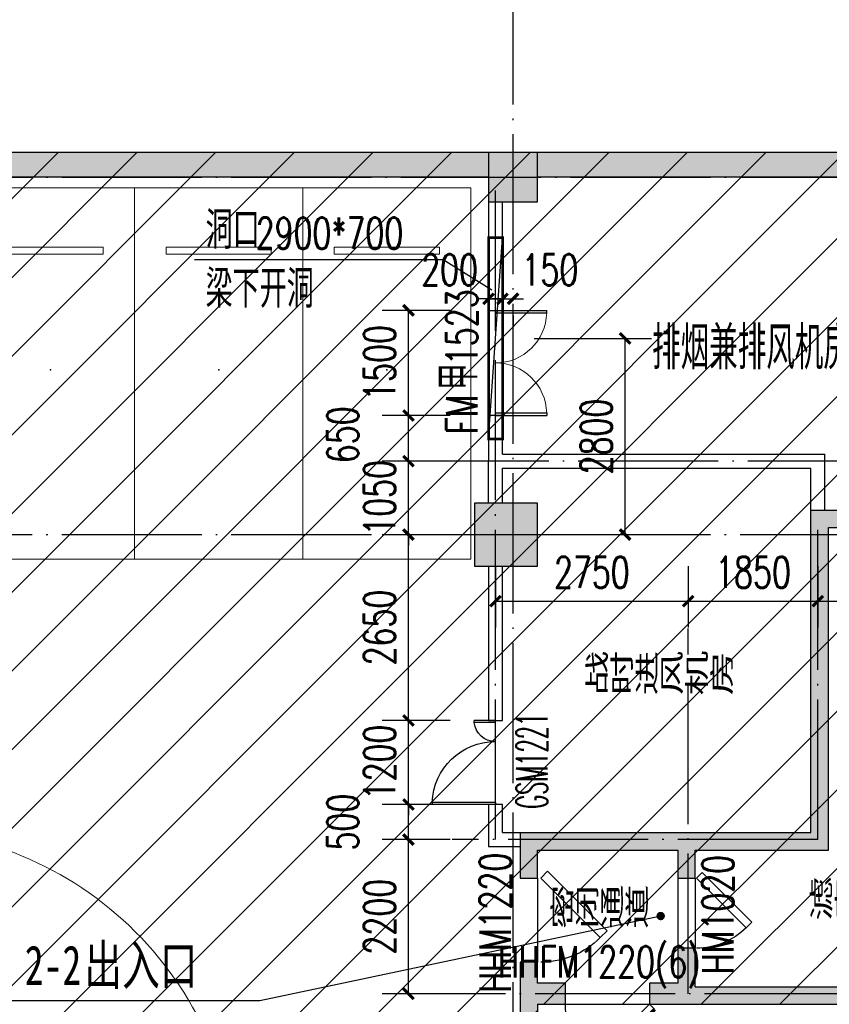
# Model space of a CAD drawing. Extents: x 797781 to 1255204, y 21234 to 1024248.
# Tile 67 of 256: x 973469 to 985022, y 99042 to 113089. Entities that reach past the tile are written whole.
import ezdxf

# ---------------------------------------------------------------- set-up
doc = ezdxf.new("R2010")
doc.units = 0
doc.header["$LTSCALE"] = 1000
doc.header["$MEASUREMENT"] = 0
doc.linetypes.add('230303生产综合楼-平面图_t8$0$DOTE', pattern=[2.42, 2, -0.2, 0.02, -0.2])
doc.layers.add('230303生产综合楼-平面图_t8$0$A-普通车位', color=252, linetype='Continuous', lineweight=9)
for name, color, linetype in [('230303生产综合楼-平面图_t8$0$A-车位编号', 7, 'Continuous'), ('230303生产综合楼-平面图_t8$0$AX-B-P01(-1F)-RFQ$0$AX-B-P01(-1F)-RFQ$0$$0$DIM_LEAD', 3, 'Continuous'), ('230303生产综合楼-平面图_t8$0$AX-B-P01(-1F)-RFQ$0$AX-B-P01(-1F)-RFQ$0$$0$PUB_TEXT', 7, 'Continuous'), ('230303生产综合楼-平面图_t8$0$AX-DK-RFK$0$$7$DOOR_FIRE_TEXT', 53, 'Continuous'), ('230303生产综合楼-平面图_t8$0$AX-DK-RFK$0$$7$人防门', 4, 'Continuous'), ('230303生产综合楼-平面图_t8$0$COLUMN', 40, 'Continuous'), ('230303生产综合楼-平面图_t8$0$DIM_LEAD', 3, 'Continuous'), ('230303生产综合楼-平面图_t8$0$DOOR_FIRE', 4, 'Continuous'), ('230303生产综合楼-平面图_t8$0$DOOR_FIRE_TEXT', 7, 'Continuous'), ('230303生产综合楼-平面图_t8$0$DOTE', 1, '230303生产综合楼-平面图_t8$0$DOTE'), ('230303生产综合楼-平面图_t8$0$PUB_DIM', 3, 'Continuous'), ('230303生产综合楼-平面图_t8$0$PUB_HATCH', 8, 'Continuous'), ('230303生产综合楼-平面图_t8$0$PUB_TEXT', 7, 'Continuous'), ('230303生产综合楼-平面图_t8$0$WALL', 40, 'Continuous'), ('230303生产综合楼-平面图_t8$0$WINDOW', 4, 'Continuous'), ('230303生产综合楼-平面图_t8$0$WINDOW_TEXT', 7, 'Continuous'), ('230303生产综合楼-平面图_t8$0$条件', 7, 'Continuous'), ('PUB_HATCH', 8, 'Continuous')]:
    doc.layers.add(name, color=color, linetype=linetype)
doc.styles.add('230303生产综合楼-平面图_t8$0$_HZTXT', font='@HZTXT_E', dxfattribs={"width": 0.7, "bigfont": '@@HZTXT'})
doc.styles.add('230303生产综合楼-平面图_t8$0$_TCH_DIM', font='SIMPLEX', dxfattribs={"bigfont": 'GBCBIG'})
doc.styles.add('230303生产综合楼-平面图_T8$0$_TCH_DIM_T3', font='SIMPLEX', dxfattribs={"width": 0.705882, "bigfont": 'GBCBIG'})
doc.styles.add('230303生产综合楼-平面图_t8$0$_TCH_WINDOW', font='SIMPLEX', dxfattribs={"height": 3.5, "bigfont": 'GBCBIG'})
doc.styles.add('230303生产综合楼-平面图_t8$0$AX-DK-RFK$0$$7$_TCH_WINDOW', font='SIMPLEX.shx', dxfattribs={"width": 0.7, "height": 3.5, "bigfont": 'GBCBIG.shx'})
doc.styles.add('230303生产综合楼-平面图_t8$0$探索者', font='01-TSSDENG', dxfattribs={"width": 0.7, "bigfont": '02-TSSDCHN'})
doc.styles.add('230303生产综合楼-平面图_t8$0$黑体', font='simhei.ttf', dxfattribs={"width": 0.7})
doc.dimstyles.new('230303生产综合楼-平面图_T8$0$_TCH_ARCH&&150', dxfattribs={"dimtxt": 446.25, "dimasz": 150, "dimexe": 375, "dimexo": 450, "dimgap": 189.375, "dimtad": 1, "dimdec": 0, "dimzin": 0, "dimdsep": 46, "dimtxsty": '230303生产综合楼-平面图_T8$0$_TCH_DIM_T3', "dimblk": '230303生产综合楼-平面图_t8$0$_ArchTick', "dimcen": 0.09, "dimclrt": 7, "dimazin": 2, "dimtfac": 1, "dimtdec": 0, "dimtix": 1, "dimtmove": 2, "dimatfit": 3, "dimfxl": 1, "dimtolj": 1, "dimtzin": 0, "dimarcsym": 0})

# ---------------------------------------------------------------- blocks, each defined once
blk = doc.blocks.new('230303生产综合楼-平面图_t8$0$_ArchTick')
at = {"color": 0, "linetype": 'ByBlock', "const_width": 0.3}
blk.add_lwpolyline([(-0.5, -0.5), (0.5, 0.5)], dxfattribs=at)
blk = doc.blocks.new('*D6525')
at = {"layer": '230303生产综合楼-平面图_t8$0$PUB_DIM', "color": 0, "lineweight": -2, "transparency": 16777216}
for p, q in [((696356, -255053), (698029, -255053)), ((697654, -257853), (697654, -255053)), ((696356, -257853), (698029, -257853))]:
    blk.add_line(p, q, dxfattribs=at)
at = {"layer": 'Defpoints', "color": 0, "transparency": 16777216}
for p in [(695906, -255053), (697654, -255053), (695906, -257853)]:
    blk.add_point(p, dxfattribs=at)
at = {"layer": '230303生产综合楼-平面图_t8$0$PUB_DIM', "color": 0, "lineweight": -2, "transparency": 16777216, "xscale": 150, "yscale": 150, "zscale": 150}
for p, rotation in [((697654, -255053), 90), ((697654, -257853), 270)]:
    blk.add_blockref('230303生产综合楼-平面图_t8$0$_ArchTick', p, dxfattribs=dict(at, rotation=rotation))
at = {"layer": '230303生产综合楼-平面图_t8$0$PUB_DIM', "color": 7, "transparency": 16777216, "insert": (697242, -256453), "char_height": 446.2, "attachment_point": 5, "rotation": 90, "style": '230303生产综合楼-平面图_T8$0$_TCH_DIM_T3'}
blk.add_mtext('\\A1;2800', dxfattribs=at)
blk = doc.blocks.new('230303生产综合楼-平面图_t8$0$普通车位')
at = {"layer": '230303生产综合楼-平面图_t8$0$A-普通车位'}
for points in [[(100, -1200), (5400, -1200), (5400, 1200), (100, 1200)], [(950, 750), (950, -750), (1050, -750), (1050, 750)]]:
    blk.add_lwpolyline(points, close=True, dxfattribs=at)
at = {"layer": '230303生产综合楼-平面图_t8$0$A-车位编号'}
blk.add_point((2700, 0), dxfattribs=at)
blk = doc.blocks.new('230303生产综合楼-平面图_t8$0$$DorLib2D$00000002')
for p, q in [((-0.5, 0), (-0.5, 0.4875)), ((-0.475, 0.4875), (-0.5, 0.4875)), ((-0.475, 0), (-0.475, 0.4875)), ((0.475, 0), (0.475, 0.4875)), ((0.475, 0.4875), (0.5, 0.4875)), ((0.5, 0), (0.5, 0.4875)), ((-0.5, 0), (-0.475, 0)), ((0.5, 0), (0.475, 0))]:
    blk.add_line(p, q)
at = {"lineweight": 13}
for centre, start, end in [((-0.4875, 0), 0, 88.53072), ((0.4875, 0), 91.46928, 180)]:
    blk.add_arc(centre, 0.4875, start, end, dxfattribs=at)
blk = doc.blocks.new('*D3084')
at = {"layer": '230303生产综合楼-平面图_t8$0$PUB_DIM', "color": 0, "lineweight": -2, "transparency": 16777216}
for p, q in [((980159, 109107), (980009, 109107)), ((980159, 109107), (980359, 109107)), ((980359, 109107), (980509, 109107)), ((980159, 108867), (980159, 108732)), ((980359, 108867), (980359, 108732))]:
    blk.add_line(p, q, dxfattribs=at)
at = {"layer": 'Defpoints', "color": 0, "transparency": 16777216}
for p in [(980159, 109317), (980359, 109317), (980359, 109107)]:
    blk.add_point(p, dxfattribs=at)
at = {"layer": '230303生产综合楼-平面图_t8$0$PUB_DIM', "color": 0, "lineweight": -2, "transparency": 16777216, "xscale": 150, "yscale": 150, "zscale": 150}
blk.add_blockref('230303生产综合楼-平面图_t8$0$_ArchTick', (980159, 109107), dxfattribs=at)
at = {"layer": '230303生产综合楼-平面图_t8$0$PUB_DIM', "color": 0, "lineweight": -2, "transparency": 16777216, "xscale": 150, "yscale": 150, "zscale": 150, "rotation": 180}
blk.add_blockref('230303生产综合楼-平面图_t8$0$_ArchTick', (980359, 109107), dxfattribs=at)
at = {"layer": '230303生产综合楼-平面图_t8$0$PUB_DIM', "color": 7, "transparency": 16777216, "insert": (979604, 109520), "char_height": 446.2, "attachment_point": 5, "style": '230303生产综合楼-平面图_T8$0$_TCH_DIM_T3'}
blk.add_mtext('\\A1;200', dxfattribs=at)
blk = doc.blocks.new('*D3085')
at = {"layer": '230303生产综合楼-平面图_t8$0$PUB_DIM', "color": 0, "lineweight": -2, "transparency": 16777216}
for p, q in [((980359, 109107), (980209, 109107)), ((980359, 109107), (980509, 109107)), ((980509, 109107), (980659, 109107)), ((980359, 108867), (980359, 108732)), ((980509, 108867), (980509, 108732))]:
    blk.add_line(p, q, dxfattribs=at)
at = {"layer": 'Defpoints', "color": 0, "transparency": 16777216}
for p in [(980359, 109317), (980509, 109317), (980509, 109107)]:
    blk.add_point(p, dxfattribs=at)
at = {"layer": '230303生产综合楼-平面图_t8$0$PUB_DIM', "color": 0, "lineweight": -2, "transparency": 16777216, "xscale": 150, "yscale": 150, "zscale": 150}
blk.add_blockref('230303生产综合楼-平面图_t8$0$_ArchTick', (980359, 109107), dxfattribs=at)
at = {"layer": '230303生产综合楼-平面图_t8$0$PUB_DIM', "color": 0, "lineweight": -2, "transparency": 16777216, "xscale": 150, "yscale": 150, "zscale": 150, "rotation": 180}
blk.add_blockref('230303生产综合楼-平面图_t8$0$_ArchTick', (980509, 109107), dxfattribs=at)
at = {"layer": '230303生产综合楼-平面图_t8$0$PUB_DIM', "color": 7, "transparency": 16777216, "insert": (981034, 109520), "char_height": 446.2, "attachment_point": 5, "style": '230303生产综合楼-平面图_T8$0$_TCH_DIM_T3'}
blk.add_mtext('\\A1;150', dxfattribs=at)
blk = doc.blocks.new('*D3181')
at = {"layer": '230303生产综合楼-平面图_t8$0$PUB_DIM', "color": 0, "lineweight": -2, "transparency": 16777216}
for p, q in [((979611, 101392), (978642, 101392)), ((979017, 99192), (979017, 101392)), ((979611, 99192), (978642, 99192))]:
    blk.add_line(p, q, dxfattribs=at)
at = {"layer": 'Defpoints', "color": 0, "transparency": 16777216}
for p in [(979017, 101392), (980061, 101392), (980061, 99192)]:
    blk.add_point(p, dxfattribs=at)
at = {"layer": '230303生产综合楼-平面图_t8$0$PUB_DIM', "color": 0, "lineweight": -2, "transparency": 16777216, "xscale": 150, "yscale": 150, "zscale": 150}
for p, rotation in [((979017, 101392), 90), ((979017, 99192), 270)]:
    blk.add_blockref('230303生产综合楼-平面图_t8$0$_ArchTick', p, dxfattribs=dict(at, rotation=rotation))
at = {"layer": '230303生产综合楼-平面图_t8$0$PUB_DIM', "color": 7, "transparency": 16777216, "insert": (978605, 100292), "char_height": 446.2, "attachment_point": 5, "rotation": 90, "style": '230303生产综合楼-平面图_T8$0$_TCH_DIM_T3'}
blk.add_mtext('\\A1;2200', dxfattribs=at)
blk = doc.blocks.new('*D3182')
at = {"layer": '230303生产综合楼-平面图_t8$0$PUB_DIM', "color": 0, "lineweight": -2, "transparency": 16777216}
for p, q in [((979611, 101892), (978642, 101892)), ((979017, 101392), (979017, 101892)), ((979611, 101392), (978642, 101392))]:
    blk.add_line(p, q, dxfattribs=at)
at = {"layer": 'Defpoints', "color": 0, "transparency": 16777216}
for p in [(979017, 101892), (980061, 101892), (980061, 101392)]:
    blk.add_point(p, dxfattribs=at)
at = {"layer": '230303生产综合楼-平面图_t8$0$PUB_DIM', "color": 0, "lineweight": -2, "transparency": 16777216, "xscale": 150, "yscale": 150, "zscale": 150}
for p, rotation in [((979017, 101892), 90), ((979017, 101392), 270)]:
    blk.add_blockref('230303生产综合楼-平面图_t8$0$_ArchTick', p, dxfattribs=dict(at, rotation=rotation))
at = {"layer": '230303生产综合楼-平面图_t8$0$PUB_DIM', "color": 7, "transparency": 16777216, "insert": (978080, 101642), "char_height": 446.2, "attachment_point": 5, "rotation": 90, "style": '230303生产综合楼-平面图_T8$0$_TCH_DIM_T3'}
blk.add_mtext('\\A1;500', dxfattribs=at)
blk = doc.blocks.new('*D3183')
at = {"layer": '230303生产综合楼-平面图_t8$0$PUB_DIM', "color": 0, "lineweight": -2, "transparency": 16777216}
for p, q in [((979017, 103092), (979017, 103242)), ((979611, 103092), (978642, 103092)), ((979017, 101892), (979017, 103092)), ((979611, 101892), (978642, 101892)), ((979017, 101892), (979017, 101742))]:
    blk.add_line(p, q, dxfattribs=at)
at = {"layer": 'Defpoints', "color": 0, "transparency": 16777216}
for p in [(979017, 103092), (980061, 103092), (980061, 101892)]:
    blk.add_point(p, dxfattribs=at)
at = {"layer": '230303生产综合楼-平面图_t8$0$PUB_DIM', "color": 0, "lineweight": -2, "transparency": 16777216, "xscale": 150, "yscale": 150, "zscale": 150}
for p, rotation in [((979017, 103092), 270), ((979017, 101892), 90)]:
    blk.add_blockref('230303生产综合楼-平面图_t8$0$_ArchTick', p, dxfattribs=dict(at, rotation=rotation))
at = {"layer": '230303生产综合楼-平面图_t8$0$PUB_DIM', "color": 7, "transparency": 16777216, "insert": (978605, 102492), "char_height": 446.2, "attachment_point": 5, "rotation": 90, "style": '230303生产综合楼-平面图_T8$0$_TCH_DIM_T3'}
blk.add_mtext('\\A1;1200', dxfattribs=at)
blk = doc.blocks.new('*D3184')
at = {"layer": '230303生产综合楼-平面图_t8$0$PUB_DIM', "color": 0, "lineweight": -2, "transparency": 16777216}
for p, q in [((979611, 105742), (978642, 105742)), ((979017, 103092), (979017, 105742)), ((979611, 103092), (978642, 103092))]:
    blk.add_line(p, q, dxfattribs=at)
at = {"layer": 'Defpoints', "color": 0, "transparency": 16777216}
for p in [(979017, 105742), (980061, 105742), (980061, 103092)]:
    blk.add_point(p, dxfattribs=at)
at = {"layer": '230303生产综合楼-平面图_t8$0$PUB_DIM', "color": 0, "lineweight": -2, "transparency": 16777216, "xscale": 150, "yscale": 150, "zscale": 150}
for p, rotation in [((979017, 105742), 90), ((979017, 103092), 270)]:
    blk.add_blockref('230303生产综合楼-平面图_t8$0$_ArchTick', p, dxfattribs=dict(at, rotation=rotation))
at = {"layer": '230303生产综合楼-平面图_t8$0$PUB_DIM', "color": 7, "transparency": 16777216, "insert": (978605, 104417), "char_height": 446.2, "attachment_point": 5, "rotation": 90, "style": '230303生产综合楼-平面图_T8$0$_TCH_DIM_T3'}
blk.add_mtext('\\A1;2650', dxfattribs=at)
blk = doc.blocks.new('*D3185')
at = {"layer": '230303生产综合楼-平面图_t8$0$PUB_DIM', "color": 0, "lineweight": -2, "transparency": 16777216}
for p, q in [((979017, 106792), (979017, 106942)), ((979611, 106792), (978642, 106792)), ((979017, 105742), (979017, 106792)), ((979611, 105742), (978642, 105742)), ((979017, 105742), (979017, 105592))]:
    blk.add_line(p, q, dxfattribs=at)
at = {"layer": 'Defpoints', "color": 0, "transparency": 16777216}
for p in [(979017, 106792), (980061, 106792), (980061, 105742)]:
    blk.add_point(p, dxfattribs=at)
at = {"layer": '230303生产综合楼-平面图_t8$0$PUB_DIM', "color": 0, "lineweight": -2, "transparency": 16777216, "xscale": 150, "yscale": 150, "zscale": 150}
for p, rotation in [((979017, 106792), 270), ((979017, 105742), 90)]:
    blk.add_blockref('230303生产综合楼-平面图_t8$0$_ArchTick', p, dxfattribs=dict(at, rotation=rotation))
at = {"layer": '230303生产综合楼-平面图_t8$0$PUB_DIM', "color": 7, "transparency": 16777216, "insert": (978605, 106267), "char_height": 446.2, "attachment_point": 5, "rotation": 90, "style": '230303生产综合楼-平面图_T8$0$_TCH_DIM_T3'}
blk.add_mtext('\\A1;1050', dxfattribs=at)
blk = doc.blocks.new('*D3186')
at = {"layer": '230303生产综合楼-平面图_t8$0$PUB_DIM', "color": 0, "lineweight": -2, "transparency": 16777216}
for p, q in [((979611, 107442), (978642, 107442)), ((979017, 106792), (979017, 107442)), ((979611, 106792), (978642, 106792))]:
    blk.add_line(p, q, dxfattribs=at)
at = {"layer": 'Defpoints', "color": 0, "transparency": 16777216}
for p in [(979017, 107442), (980061, 107442), (980061, 106792)]:
    blk.add_point(p, dxfattribs=at)
at = {"layer": '230303生产综合楼-平面图_t8$0$PUB_DIM', "color": 0, "lineweight": -2, "transparency": 16777216, "xscale": 150, "yscale": 150, "zscale": 150}
for p, rotation in [((979017, 107442), 90), ((979017, 106792), 270)]:
    blk.add_blockref('230303生产综合楼-平面图_t8$0$_ArchTick', p, dxfattribs=dict(at, rotation=rotation))
at = {"layer": '230303生产综合楼-平面图_t8$0$PUB_DIM', "color": 7, "transparency": 16777216, "insert": (978080, 107167), "char_height": 446.2, "attachment_point": 5, "rotation": 90, "style": '230303生产综合楼-平面图_T8$0$_TCH_DIM_T3'}
blk.add_mtext('\\A1;650', dxfattribs=at)
blk = doc.blocks.new('*D3187')
at = {"layer": '230303生产综合楼-平面图_t8$0$PUB_DIM', "color": 0, "lineweight": -2, "transparency": 16777216}
for p, q in [((979611, 108942), (978642, 108942)), ((979017, 107442), (979017, 108942)), ((979611, 107442), (978642, 107442))]:
    blk.add_line(p, q, dxfattribs=at)
at = {"layer": 'Defpoints', "color": 0, "transparency": 16777216}
for p in [(979017, 108942), (980061, 108942), (980061, 107442)]:
    blk.add_point(p, dxfattribs=at)
at = {"layer": '230303生产综合楼-平面图_t8$0$PUB_DIM', "color": 0, "lineweight": -2, "transparency": 16777216, "xscale": 150, "yscale": 150, "zscale": 150}
for p, rotation in [((979017, 108942), 90), ((979017, 107442), 270)]:
    blk.add_blockref('230303生产综合楼-平面图_t8$0$_ArchTick', p, dxfattribs=dict(at, rotation=rotation))
at = {"layer": '230303生产综合楼-平面图_t8$0$PUB_DIM', "color": 7, "transparency": 16777216, "insert": (978605, 108192), "char_height": 446.2, "attachment_point": 5, "rotation": 90, "style": '230303生产综合楼-平面图_T8$0$_TCH_DIM_T3'}
blk.add_mtext('\\A1;1500', dxfattribs=at)
blk = doc.blocks.new('*D3192')
at = {"layer": '230303生产综合楼-平面图_t8$0$PUB_DIM', "color": 0, "lineweight": -2, "transparency": 16777216}
for p, q in [((980259, 105292), (980259, 104418)), ((983009, 105292), (983009, 104418)), ((980259, 104793), (983009, 104793))]:
    blk.add_line(p, q, dxfattribs=at)
at = {"layer": 'Defpoints', "color": 0, "transparency": 16777216}
for p in [(980259, 105742), (983009, 105742), (983009, 104793)]:
    blk.add_point(p, dxfattribs=at)
at = {"layer": '230303生产综合楼-平面图_t8$0$PUB_DIM', "color": 0, "lineweight": -2, "transparency": 16777216, "xscale": 150, "yscale": 150, "zscale": 150, "rotation": 180}
blk.add_blockref('230303生产综合楼-平面图_t8$0$_ArchTick', (980259, 104793), dxfattribs=at)
at = {"layer": '230303生产综合楼-平面图_t8$0$PUB_DIM', "color": 0, "lineweight": -2, "transparency": 16777216, "xscale": 150, "yscale": 150, "zscale": 150}
blk.add_blockref('230303生产综合楼-平面图_t8$0$_ArchTick', (983009, 104793), dxfattribs=at)
at = {"layer": '230303生产综合楼-平面图_t8$0$PUB_DIM', "color": 7, "transparency": 16777216, "insert": (981634, 105205), "char_height": 446.2, "attachment_point": 5, "style": '230303生产综合楼-平面图_T8$0$_TCH_DIM_T3'}
blk.add_mtext('\\A1;2750', dxfattribs=at)
blk = doc.blocks.new('*D3193')
at = {"layer": '230303生产综合楼-平面图_t8$0$PUB_DIM', "color": 0, "lineweight": -2, "transparency": 16777216}
for p, q in [((983009, 105292), (983009, 104418)), ((984859, 105292), (984859, 104418)), ((983009, 104793), (984859, 104793))]:
    blk.add_line(p, q, dxfattribs=at)
at = {"layer": 'Defpoints', "color": 0, "transparency": 16777216}
for p in [(983009, 105742), (984859, 105742), (984859, 104793)]:
    blk.add_point(p, dxfattribs=at)
at = {"layer": '230303生产综合楼-平面图_t8$0$PUB_DIM', "color": 0, "lineweight": -2, "transparency": 16777216, "xscale": 150, "yscale": 150, "zscale": 150, "rotation": 180}
blk.add_blockref('230303生产综合楼-平面图_t8$0$_ArchTick', (983009, 104793), dxfattribs=at)
at = {"layer": '230303生产综合楼-平面图_t8$0$PUB_DIM', "color": 0, "lineweight": -2, "transparency": 16777216, "xscale": 150, "yscale": 150, "zscale": 150}
blk.add_blockref('230303生产综合楼-平面图_t8$0$_ArchTick', (984859, 104793), dxfattribs=at)
at = {"layer": '230303生产综合楼-平面图_t8$0$PUB_DIM', "color": 7, "transparency": 16777216, "insert": (983934, 105205), "char_height": 446.2, "attachment_point": 5, "style": '230303生产综合楼-平面图_T8$0$_TCH_DIM_T3'}
blk.add_mtext('\\A1;1850', dxfattribs=at)
blk = doc.blocks.new('*D3194')
at = {"layer": '230303生产综合楼-平面图_t8$0$PUB_DIM', "color": 0, "lineweight": -2, "transparency": 16777216}
for p, q in [((984859, 105292), (984859, 104418)), ((987009, 105292), (987009, 104418)), ((984859, 104793), (987009, 104793))]:
    blk.add_line(p, q, dxfattribs=at)
at = {"layer": 'Defpoints', "color": 0, "transparency": 16777216}
for p in [(984859, 105742), (987009, 105742), (987009, 104793)]:
    blk.add_point(p, dxfattribs=at)
at = {"layer": '230303生产综合楼-平面图_t8$0$PUB_DIM', "color": 0, "lineweight": -2, "transparency": 16777216, "xscale": 150, "yscale": 150, "zscale": 150, "rotation": 180}
blk.add_blockref('230303生产综合楼-平面图_t8$0$_ArchTick', (984859, 104793), dxfattribs=at)
at = {"layer": '230303生产综合楼-平面图_t8$0$PUB_DIM', "color": 0, "lineweight": -2, "transparency": 16777216, "xscale": 150, "yscale": 150, "zscale": 150}
blk.add_blockref('230303生产综合楼-平面图_t8$0$_ArchTick', (987009, 104793), dxfattribs=at)
at = {"layer": '230303生产综合楼-平面图_t8$0$PUB_DIM', "color": 7, "transparency": 16777216, "insert": (985934, 105205), "char_height": 446.2, "attachment_point": 5, "style": '230303生产综合楼-平面图_T8$0$_TCH_DIM_T3'}
blk.add_mtext('\\A1;2150', dxfattribs=at)
blk = doc.blocks.new('230303生产综合楼-平面图_t8$0$$DorLib2D$00000085')
for p, q in [((-0.207, 0.832), (-0.148, 0.891)), ((0.5, 0.125), (-0.207, 0.832)), ((0.5, 0.125), (0.559, 0.184))]:
    blk.add_line(p, q)
at = {"const_width": 0.0417}
blk.add_lwpolyline([(0.559, 0.184), (-0.148, 0.891)], dxfattribs=at)
blk.add_arc((0.5, 0.125), 1, 135, 180)
blk = doc.blocks.new('230303生产综合楼-平面图_t8$0$$DorLib2D$00000078')
for p, q in [((-0.207, 0.85), (-0.126, 0.931)), ((0.5, 0.143), (-0.207, 0.85)), ((0.581, 0.224), (-0.126, 0.931)), ((0.5, 0.143), (0.581, 0.224))]:
    blk.add_line(p, q)
blk.add_arc((0.5, 0.143), 1, 135, 180)
blk = doc.blocks.new('230303生产综合楼-平面图_t8$0$AX-DK-RFK$0$$7$$DorLib2D$00000225')
at = {"color": 0}
for p, q in [((0.475, -0.001), (0.475, 0.752)), ((0.475, 0.752), (0.5, 0.752)), ((0.5, -0.001), (0.5, 0.752)), ((-0.5, 0), (-0.5, 0.252)), ((-0.475, 0.252), (-0.5, 0.252)), ((-0.475, 0), (-0.475, 0.252)), ((-0.475, 0), (-0.5, 0)), ((0.475, -0.001), (0.5, -0.001))]:
    blk.add_line(p, q, dxfattribs=at)
for centre, radius, start, end in [((0.505, -0.002), 0.755, 92.2493, 179.7238), ((-0.501, 0.003), 0.251, 359.7899, 84.0974)]:
    blk.add_arc(centre, radius, start, end, dxfattribs=at)
blk = doc.blocks.new('_FZH')
blk.add_lwpolyline([(-0.5, -0.5), (0.5, -0.5), (0.5, 0.5), (-0.5, 0.5)], close=True)
at = {"layer": 'PUB_HATCH'}
blk.add_solid([(-0.5, -0.5), (0.5, -0.5), (-0.5, 0.5), (0.5, 0.5)], dxfattribs=at)
blk = doc.blocks.new('230303生产综合楼-平面图_t8$0$-1FND')
at = {"layer": '230303生产综合楼-平面图_t8$0$DIM_LEAD'}
for p, q in [((695059.6, -253933.1), (691510.1, -253933.1)), ((695753.6, -254363.1), (695059.6, -253933.1)), ((695753.6, -254363.1), (695059.6, -253933.1))]:
    blk.add_line(p, q, dxfattribs=at)
at = {"layer": '230303生产综合楼-平面图_t8$0$条件', "color": 1, "const_width": 40, "elevation": 3050}
blk.add_lwpolyline([(695705.7, -253616.8), (695905.7, -253616.8), (695905.7, -256489.4), (695705.7, -256489.4), (695705.7, -253616.8)], dxfattribs=at)
at = {"layer": '230303生产综合楼-平面图_t8$0$条件', "color": 1, "elevation": 3050}
blk.add_lwpolyline([(695705.7, -256489.4), (695905.7, -253616.8)], dxfattribs=at)
at = {"layer": '230303生产综合楼-平面图_t8$0$PUB_TEXT', "style": '230303生产综合楼-平面图_t8$0$_TCH_DIM'}
for s, p in [('洞口', (691667.6, -253775.6)), ('梁下开洞', (691667.6, -254615.6))]:
    blk.add_text(s, height=536.17, dxfattribs=at).set_placement(p)
at = {"layer": '230303生产综合楼-平面图_t8$0$PUB_TEXT', "style": '230303生产综合楼-平面图_t8$0$_TCH_DIM', "width": 0.705882}
blk.add_text('2900*700', height=446.25, dxfattribs=at).set_placement((692382.5, -253775.6))
at = {"layer": '230303生产综合楼-平面图_t8$0$PUB_DIM'}
dim = blk.add_aligned_dim(p1=(695905.7, -257853.1), p2=(695905.7, -255053.1), distance=-1748.4, dimstyle='230303生产综合楼-平面图_T8$0$_TCH_ARCH&&150', dxfattribs=at)
dim.commit()
dim.dimension.update_dxf_attribs({"geometry": '*D6525', "text_midpoint": (697241.6, -256453.1)})

msp = doc.modelspace()

# ---------------------------------------------------------------- hatches: boundary and pattern name
at = {"layer": '230303生产综合楼-平面图_t8$0$PUB_HATCH'}
h = msp.add_hatch(dxfattribs=at)
h.set_pattern_fill('ANSI31', color=256, scale=500)
h.set_pattern_definition([(45, (742304.1, -46432.5), (-561.266, 561.266), [])])
h.paths.add_polyline_path([(930109.1, 68893.4), (930108.6, 82492.3), (938508.6, 82492.3), (938508.2, 85667.3), (943409, 85667.3), (943409.3, 93092.3), (943762.1, 93092.3), (943758.6, 95392.3), (943508.6, 95392.3), (943508.6, 101792.3), (951058.6, 101792.3), (951058.6, 104092.3), (952808.6, 104092.3), (952808.6, 105392.3), (952708.2, 105392.3), (952709, 111192.3), (938408.6, 111192.3), (938408.6, 112942.3), (934909, 112942.3), (934909, 113292.3), (935009, 113392.3), (935009, 113792.3), (932409, 113792.3), (932409, 113392.3), (932509, 113292.3), (932509, 112992.3), (930408.6, 112992.3), (930408.6, 111192.3), (913308.6, 111192.3), (913308.6, 119592.3), (899708.6, 119592.3), (899708.6, 116092.3), (899708.6, 114673.2), (899708.6, 111192.3), (895158.6, 111192.3), (895158.6, 96992.3), (899608.6, 96992.3), (899608.6, 98042.3), (902558.6, 98042.3), (902558.6, 96992.3), (904808.6, 96992.3), (904808.2, 86592.3), (896359, 86592.3), (896156.1, 86592.3), (896158.6, 81292.3), (896158.6, 73892.3), (896158.6, 70892.3), (896358.6, 70892.3), (897858.6, 70892.3), (897858.6, 70042.3), (900108.6, 70042.3), (900108.6, 68892.3)])
h.paths.add_polyline_path([(930105.6, 68892.3), (955656.4, 68892.3), (955656.4, 72492.3), (963356.4, 72492.3), (963356.4, 68892.3), (986709.3, 68892.3), (986709.3, 70442.3), (987458.6, 70442.3), (987458.6, 70892.3), (989258.6, 70892.3), (989256.4, 88842.3), (986008.6, 88842.3), (986008.6, 90692.3), (982958.6, 90692.3), (982958.6, 94955.7), (980858.6, 94955.7), (980858.6, 99042.3), (985808.6, 99042.3), (985808.6, 96992.3), (989256.4, 96992.3), (989256.4, 109542.3), (987108.6, 109542.3), (987108.6, 109842.3), (986208.6, 109842.3), (986208.6, 111192.3), (963706.4, 111192.3), (963706.4, 119592.3), (955308.6, 119592.3), (955304.2, 111192.3), (952709, 111192.7), (952709, 105392.3), (955356.4, 105392.3), (955357.5, 98892.3), (952859.7, 98892.3), (952858.6, 95342.3), (952858.6, 94880.1), (952858.6, 93092.3), (943407.1, 93092.3), (943407.1, 85667.3), (938508.6, 85667.3), (938508.6, 82492.3), (930107.1, 82492.3)])
for points in [[(972458.6, 111192.3), (972458.6, 110842.3), (980158.6, 110842.3), (980158.6, 111192.3)], [(980858.6, 111192.3), (980858.6, 110842.3), (985958.6, 110842.3), (986091.9, 110959), (986108.6, 111192.3)], [(988358.4, 105842.3), (988358.4, 106092.3), (984758.6, 106092.3), (985008.6, 105842.3)], [(984758.6, 101492.3), (985008.6, 101242.3), (985008.6, 105842.3), (984758.6, 106092.3)], [(980608.6, 101492.3), (980858.6, 101242.3), (982858.6, 101242.3), (982991.9, 101325.7), (983008.6, 101492.3)], [(980608.6, 101492.3), (980608.6, 100842.3), (980858.6, 100842.3), (980858.6, 101242.3)], [(982991.9, 101325.7), (983108.6, 101242.3), (985008.6, 101242.3), (984758.6, 101492.3), (983008.6, 101492.3)], [(982858.6, 101242.3), (982858.6, 100842.3), (983108.6, 100842.3), (983108.6, 101242.3), (982991.9, 101325.7)], [(983108.6, 99292.3), (983108.6, 99842.3), (982858.6, 99842.3), (982858.6, 99342.3), (982991.9, 99225.7)], [(980858.6, 99342.3), (980858.6, 99642.3), (980608.6, 99642.3), (980608.6, 99192.3), (980775.2, 99192.3)], [(980858.6, 99042.3), (981258.6, 99042.3), (981258.6, 99342.3), (980858.6, 99342.3), (980775.2, 99192.3)], [(982858.6, 99342.3), (982458.6, 99342.3), (982458.6, 99042.3), (983008.6, 99042.3), (982991.9, 99225.7)], [(980608.6, 97792.3), (980858.6, 97792.3), (980858.6, 99042.3), (980775.2, 99192.3), (980608.6, 99192.3)], [(985808.6, 99042.3), (985808.6, 99292.3), (983108.6, 99292.3), (982991.9, 99225.7), (983008.6, 99042.3)]]:
    msp.add_hatch(color=256, dxfattribs=at).paths.add_polyline_path(points)

# ---------------------------------------------------------------- linework, layer by layer
at = {"layer": '230303生产综合楼-平面图_t8$0$A-普通车位'}
msp.add_lwpolyline([(976583.6, 82242.3), (976583.6, 96542.3, 0.4142136), (971583.6, 101542.3), (964183.6, 101542.3, 0.4142136), (959183.6, 96542.3), (959183.6, 69385.6)], format="xyb", dxfattribs=at)
at = {"layer": '230303生产综合楼-平面图_t8$0$AX-B-P01(-1F)-RFQ$0$AX-B-P01(-1F)-RFQ$0$$0$DIM_LEAD'}
for p, q in [((982615.9, 100301.5), (976894.5, 99094)), ((976894.5, 99094), (973317.3, 99094))]:
    msp.add_line(p, q, dxfattribs=at)
at = {"layer": '230303生产综合楼-平面图_t8$0$AX-B-P01(-1F)-RFQ$0$AX-B-P01(-1F)-RFQ$0$$0$DIM_LEAD', "const_width": 60}
msp.add_lwpolyline([(982645.3, 100307.6, 1), (982586.6, 100295.3, 1)], format="xyb", close=True, dxfattribs=at)
at = {"layer": '230303生产综合楼-平面图_t8$0$DOTE'}
for p, q in [((980508.6, 68317.3), (980508.6, 119117.3)), ((870008.6, 110842.3), (989908.6, 110842.3)), ((980258.6, 101392.3), (980258.6, 110842.3)), ((985858.6, 106792.3), (979508.6, 106792.3)), ((984858.6, 101392.3), (984858.6, 105992.3)), ((870008.6, 105742.3), (989908.6, 105742.3)), ((983008.6, 99192.3), (983008.6, 104404.2)), ((984858.6, 101392.3), (979639, 101392.3)), ((990083.6, 99192.3), (979489.4, 99192.3))]:
    msp.add_line(p, q, dxfattribs=at)
at = {"layer": '230303生产综合楼-平面图_t8$0$WALL'}
for p, q in [((980158.6, 111192.3), (972458.6, 111192.3)), ((986108.6, 111192.3), (980858.6, 111192.3)), ((980158.6, 110842.3), (972458.6, 110842.3)), ((985958.6, 110842.3), (980858.6, 110842.3)), ((980158.6, 110492.3), (980158.6, 108941.9)), ((980358.6, 108941.9), (980358.6, 110492.3)), ((980158.6, 108941.9), (980358.6, 108941.9)), ((980358.6, 107441.9), (980158.6, 107441.9)), ((980158.6, 107441.9), (980158.6, 106792.3)), ((980358.6, 106892.3), (980358.6, 107441.9)), ((980158.6, 106192.3), (980158.6, 106792.3)), ((980358.6, 106892.3), (984758.6, 106892.3)), ((984758.6, 106892.3), (984758.6, 106892.3)), ((984758.6, 106892.3), (984958.6, 106892.3)), ((984958.6, 106792.3), (984958.6, 106892.3)), ((984958.6, 106092.3), (984958.6, 106792.3)), ((980358.6, 106192.3), (980358.6, 106692.3)), ((980358.6, 106692.3), (984758.6, 106692.3)), ((984758.6, 106092.3), (984758.6, 106692.3)), ((984758.6, 106092.3), (984958.6, 106092.3)), ((984758.6, 106092.3), (988358.4, 106092.3)), ((984758.6, 101492.3), (984758.6, 106092.3)), ((985008.6, 105842.3), (988358.4, 105842.3)), ((985008.6, 101242.3), (985008.6, 105842.3)), ((980158.6, 105292.3), (980158.6, 103091.9)), ((980358.6, 103091.9), (980358.6, 105292.3)), ((980158.6, 103091.9), (980358.6, 103091.9)), ((980358.6, 101891.9), (980158.6, 101891.9)), ((980158.6, 101891.9), (980158.6, 101292.3)), ((980358.6, 101492.3), (980358.6, 101891.9)), ((980358.6, 101492.3), (980608.6, 101492.3)), ((980608.6, 101492.3), (983008.6, 101492.3)), ((980608.6, 101492.3), (980608.6, 100842.3)), ((983008.6, 101492.3), (984758.6, 101492.3)), ((980158.6, 101292.3), (980608.6, 101292.3)), ((980858.6, 101242.3), (982858.6, 101242.3)), ((980858.6, 100842.3), (980858.6, 101242.3)), ((982858.6, 101242.3), (982858.6, 100842.3)), ((983108.6, 101242.3), (985008.6, 101242.3)), ((983108.6, 100842.3), (983108.6, 101242.3)), ((980608.6, 100842.3), (980858.6, 100842.3)), ((982858.6, 100842.3), (983108.6, 100842.3)), ((983108.6, 99842.3), (982858.6, 99842.3)), ((982858.6, 99842.3), (982858.6, 99342.3)), ((983108.6, 99292.3), (983108.6, 99842.3)), ((980858.6, 99642.3), (980608.6, 99642.3)), ((980608.6, 99642.3), (980608.6, 99192.3)), ((980858.6, 99342.3), (980858.6, 99642.3)), ((981258.6, 99342.3), (980858.6, 99342.3)), ((981258.6, 99042.3), (981258.6, 99342.3)), ((982858.6, 99342.3), (982458.6, 99342.3)), ((982458.6, 99342.3), (982458.6, 99042.3)), ((980608.6, 99192.3), (980608.6, 97792.3)), ((983108.6, 99292.3), (985808.6, 99292.3)), ((980858.6, 99042.3), (980858.6, 97792.3)), ((980858.6, 99042.3), (981258.6, 99042.3)), ((982458.6, 99042.3), (983008.6, 99042.3)), ((983008.6, 99042.3), (985808.6, 99042.3))]:
    msp.add_line(p, q, dxfattribs=at)
at = {"layer": '230303生产综合楼-平面图_t8$0$WINDOW'}
for p, q in [((980858.6, 100842.3), (980858.6, 99642.3)), ((982858.6, 100842.3), (982858.6, 99842.3)), ((983108.6, 100842.3), (983108.6, 99842.3)), ((981258.6, 99042.3), (982458.6, 99042.3))]:
    msp.add_line(p, q, dxfattribs=at)

# ---------------------------------------------------------------- block references
msp.add_blockref('230303生产综合楼-平面图_t8$0$-1FND', (284454.6, 363595.4))
at = {"layer": '230303生产综合楼-平面图_t8$0$A-普通车位', "rotation": 270}
for p in [(973908.6, 110792.3), (976308.6, 110792.3), (978708.6, 110792.3)]:
    msp.add_blockref('230303生产综合楼-平面图_t8$0$普通车位', p, dxfattribs=at)
at = {"layer": '230303生产综合楼-平面图_t8$0$AX-DK-RFK$0$$7$人防门'}
ref = msp.add_blockref('230303生产综合楼-平面图_t8$0$AX-DK-RFK$0$$7$$DorLib2D$00000225', (980258.6, 102491.9), dxfattribs=dict(at, xscale=-1200, yscale=1200, zscale=200, rotation=89.99999999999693))
ref.add_attrib('A', 'GSM1221', (981001.5, 101830.4), dxfattribs={"layer": '230303生产综合楼-平面图_t8$0$AX-DK-RFK$0$$7$DOOR_FIRE_TEXT', "ltscale": 2, "height": 446.25, "rotation": 90, "style": '230303生产综合楼-平面图_t8$0$AX-DK-RFK$0$$7$_TCH_WINDOW', "width": 0.494118})
at = {"layer": '230303生产综合楼-平面图_t8$0$COLUMN'}
for p, xscale, yscale, zscale in [((980508.6, 110842.3), 700, 700, 700), ((980408.6, 105742.3), 900.0030096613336, 900, 900)]:
    msp.add_blockref('_FZH', p, dxfattribs=dict(at, xscale=xscale, yscale=yscale, zscale=zscale))
at = {"layer": '230303生产综合楼-平面图_t8$0$DOOR_FIRE', "color": 2, "xscale": 1500, "yscale": -1500, "zscale": 200, "rotation": 90}
msp.add_blockref('230303生产综合楼-平面图_t8$0$$DorLib2D$00000002', (980258.6, 108191.9), dxfattribs=at)
at = {"layer": '230303生产综合楼-平面图_t8$0$WINDOW'}
ref = msp.add_blockref('230303生产综合楼-平面图_t8$0$$DorLib2D$00000078', (980733.6, 100242.3), dxfattribs=dict(at, xscale=-1200, yscale=1200, zscale=250, rotation=269.9999259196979))
ref.add_attrib('A', 'HHM1220', (980477.7, 99207.3), dxfattribs={"layer": '230303生产综合楼-平面图_t8$0$WINDOW_TEXT', "ltscale": 2, "height": 446.25, "rotation": 89.99993, "style": '230303生产综合楼-平面图_t8$0$_TCH_WINDOW', "width": 0.705882})
ref = msp.add_blockref('230303生产综合楼-平面图_t8$0$$DorLib2D$00000078', (982983.6, 100342.3), dxfattribs=dict(at, xscale=-1000, yscale=1000, zscale=250, rotation=269.9999005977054))
ref.add_attrib('A', 'HM1020', (983655, 99472.3), dxfattribs={"layer": '230303生产综合楼-平面图_t8$0$WINDOW_TEXT', "ltscale": 2, "height": 446.25, "rotation": 89.9999, "style": '230303生产综合楼-平面图_t8$0$_TCH_WINDOW', "width": 0.705882})
ref = msp.add_blockref('230303生产综合楼-平面图_t8$0$$DorLib2D$00000085', (981858.6, 99192.3), dxfattribs=dict(at, xscale=1200, yscale=-1200, zscale=300))
ref.add_attrib('A', 'HHFM1220(6)', (980295, 99423.2), dxfattribs={"layer": '230303生产综合楼-平面图_t8$0$WINDOW_TEXT', "ltscale": 2, "height": 446.25, "style": '230303生产综合楼-平面图_t8$0$_TCH_WINDOW', "width": 0.705882})

# ---------------------------------------------------------------- texts
at = {"layer": '230303生产综合楼-平面图_t8$0$AX-B-P01(-1F)-RFQ$0$AX-B-P01(-1F)-RFQ$0$$0$PUB_TEXT', "style": '230303生产综合楼-平面图_t8$0$黑体', "width": 0.7}
for s, p in [('2-2', (973542.3, 99319)), ('出入口', (974392.9, 99319))]:
    msp.add_text(s, height=563.29, dxfattribs=at).set_placement(p)
at = {"layer": '230303生产综合楼-平面图_t8$0$DOOR_FIRE_TEXT', "color": 2, "style": '230303生产综合楼-平面图_t8$0$_TCH_WINDOW', "width": 0.705882}
for s, p in [('1523', (980001.2, 108160.7)), ('FM', (980001.2, 107173.2))]:
    msp.add_text(s, height=446.25, rotation=90, dxfattribs=at).set_placement(p)
at = {"layer": '230303生产综合楼-平面图_t8$0$DOOR_FIRE_TEXT', "color": 2, "style": '230303生产综合楼-平面图_t8$0$_TCH_WINDOW'}
msp.add_text('甲', height=536.2, rotation=90, dxfattribs=at).set_placement((980001.2, 107803.2))
at = {"layer": '230303生产综合楼-平面图_t8$0$PUB_TEXT', "style": '230303生产综合楼-平面图_t8$0$探索者', "width": 0.7}
msp.add_text('排烟兼排风机房', height=612.77, dxfattribs=at).set_placement((982493, 108099.7))
at = {"layer": '230303生产综合楼-平面图_t8$0$PUB_TEXT', "color": 1, "style": '230303生产综合楼-平面图_t8$0$_HZTXT', "width": 0.7}
for s, p in [('战时进风机房', (981523.9, 103471.6)), ('滤毒室', (984725.7, 100252.5)), ('密闭通道', (981029.3, 100136.3))]:
    msp.add_text(s, height=536.17, rotation=0, dxfattribs=at).set_placement(p)

# ---------------------------------------------------------------- dimensions: what is measured, and where the dimension line sits
at = {"layer": '230303生产综合楼-平面图_t8$0$PUB_DIM'}
for base, p1, p2, angle, picture, middle in [((980358.6, 109107.3), (980158.6, 109317.1), (980358.6, 109317.1), 0, '*D3084', (979603.6, 109519.8)), ((980508.6, 109107.3), (980358.6, 109317.1), (980508.6, 109317.1), 0, '*D3085', (981033.6, 109519.8)), ((979017.1, 107441.9), (980061.1, 106792.3), (980061.1, 107441.9), 90, '*D3186', (978079.6, 107167.1)), ((979017.1, 101891.9), (980061.1, 101392.3), (980061.1, 101891.9), 90, '*D3182', (978079.6, 101642.1))]:
    dim = msp.add_linear_dim(base=base, p1=p1, p2=p2, angle=angle, dimstyle='230303生产综合楼-平面图_T8$0$_TCH_ARCH&&150', dxfattribs=at)
    dim.commit()
    dim.dimension.update_dxf_attribs({"geometry": picture, "text_midpoint": middle, "dimtype": 161})
for p1, p2, distance, picture, middle in [((980061.1, 107441.9), (980061.1, 108941.9), 1044, '*D3187', (978604.6, 108191.9)), ((980061.1, 105742.3), (980061.1, 106792.3), 1044, '*D3185', (978604.6, 106267.3)), ((980061.1, 103091.9), (980061.1, 105742.3), 1044, '*D3184', (978604.6, 104417.1)), ((980258.6, 105742.3), (983008.6, 105742.3), -949.5, '*D3192', (981633.6, 105205.3)), ((983008.6, 105742.3), (984858.6, 105742.3), -949.5, '*D3193', (983933.6, 105205.3)), ((984858.6, 105742.3), (987008.6, 105742.3), -949.5, '*D3194', (985933.6, 105205.3)), ((980061.1, 101891.9), (980061.1, 103091.9), 1044, '*D3183', (978604.6, 102491.9)), ((980061.1, 99192.3), (980061.1, 101392.3), 1044, '*D3181', (978604.6, 100292.3))]:
    dim = msp.add_aligned_dim(p1=p1, p2=p2, distance=distance, dimstyle='230303生产综合楼-平面图_T8$0$_TCH_ARCH&&150', dxfattribs=at)
    dim.commit()
    dim.dimension.update_dxf_attribs({"geometry": picture, "text_midpoint": middle})

doc.saveas('drawing.dxf')
